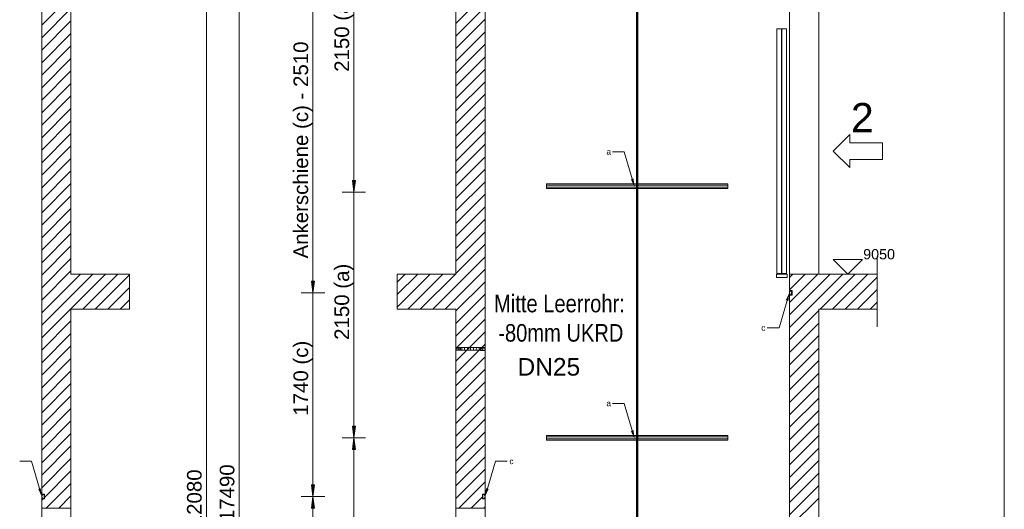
# Model space of a CAD drawing. Extents: x 244 to 994, y 7 to 427.
# Tile 22 of 35: x 551 to 663, y 253 to 308. Entities that reach past the tile are written whole.
import ezdxf
from ezdxf.lldxf.tags import DXFTag

# ---------------------------------------------------------------- set-up
doc = ezdxf.new("R2010")
doc.units = 0
doc.layers.get('0').update_dxf_attribs({"lineweight": 5})
for name, color, linetype, lineweight, true_color in [('4', 9, 'STRICHPUNKT2', 5, 0x808080), ('8_Schraffur', 9, 'Continuous', 5, 0x808080), ('E_Leerrohr 25', 7, 'Continuous', 13, 0xff8000)]:
    doc.layers.add(name, color=color, linetype=linetype, lineweight=lineweight, true_color=true_color)
doc.layers.add('9', color=7, linetype='Continuous', lineweight=5)
doc.layers.add('Detailelementbeschriftung', color=7, linetype='Continuous', lineweight=9)
doc.layers.add('_3d_View_', color=7, linetype='Continuous')
doc.layers.add('X_Geometrie', color=3, linetype='Continuous', lineweight=50, true_color=0x00ff00, plot=False)
doc.styles.get("Standard").update_dxf_attribs({"font": 'arial.ttf'})
tags = doc.linetypes.add('fein_strichliert', pattern=[4, 1, -2, 1]).pattern_tags.tags
tags[8:9] = [DXFTag(74, 4), DXFTag(75, 0), DXFTag(340, '0'), DXFTag(46, 0.0), DXFTag(50, 0.0), DXFTag(44, 0.0), DXFTag(45, 0.0)]
tags[6:7] = [DXFTag(74, 4), DXFTag(75, 0), DXFTag(340, '0'), DXFTag(46, 0.0), DXFTag(50, 0.0), DXFTag(44, 0.0), DXFTag(45, 0.0)]
tags[4:5] = [DXFTag(74, 4), DXFTag(75, 0), DXFTag(340, '0'), DXFTag(46, 0.0), DXFTag(50, 0.0), DXFTag(44, 0.0), DXFTag(45, 0.0)]
tags = doc.linetypes.add('STRICHPUNKT2', pattern=[12.7, 6.35, -3.175, 0, -3.175]).pattern_tags.tags
tags[10:11] = [DXFTag(74, 4), DXFTag(75, 0), DXFTag(340, '0'), DXFTag(46, 0.0), DXFTag(50, 0.0), DXFTag(44, 0.0), DXFTag(45, 0.0)]
tags[8:9] = [DXFTag(74, 4), DXFTag(75, 0), DXFTag(340, '0'), DXFTag(46, 0.0), DXFTag(50, 0.0), DXFTag(44, 0.0), DXFTag(45, 0.0)]
tags[6:7] = [DXFTag(74, 4), DXFTag(75, 0), DXFTag(340, '0'), DXFTag(46, 0.0), DXFTag(50, 0.0), DXFTag(44, 0.0), DXFTag(45, 0.0)]
tags[4:5] = [DXFTag(74, 4), DXFTag(75, 0), DXFTag(340, '0'), DXFTag(46, 0.0), DXFTag(50, 0.0), DXFTag(44, 0.0), DXFTag(45, 0.0)]

# ---------------------------------------------------------------- blocks, each defined once
blk = doc.blocks.new('Schraffur-A05LDZLDBH', base_point=(594.05, 136.01))
at = {"color": 0, "lineweight": -2}
for p, q in [((638.7, 273.26), (644.78, 279.34)), ((638.7, 276.11), (641.93, 279.34)), ((638.7, 278.96), (639.08, 279.34)), ((643.63, 275.34), (647.63, 279.34)), ((646.47, 275.34), (648.7, 277.57)), ((638.7, 270.42), (642.04, 273.75)), ((638.7, 267.57), (642.04, 270.9)), ((638.7, 264.72), (642.04, 268.06)), ((638.7, 261.88), (642.04, 265.21)), ((638.7, 259.03), (642.04, 262.36)), ((638.7, 256.18), (642.04, 259.51)), ((638.7, 253.33), (642.04, 256.67)), ((638.7, 250.49), (642.04, 253.82))]:
    blk.add_line(p, q, dxfattribs=at)
at = {"color": 0, "linetype": 'fein_strichliert', "lineweight": -2, "ltscale": 0.13}
for p, q in [((638.7, 274.69), (643.36, 279.34)), ((638.7, 277.54), (640.51, 279.34)), ((642.2, 275.34), (646.2, 279.34)), ((645.05, 275.34), (648.7, 278.99)), ((647.9, 275.34), (648.7, 276.15)), ((638.7, 271.84), (642.04, 275.17)), ((638.7, 268.99), (642.04, 272.33)), ((638.7, 266.15), (642.04, 269.48)), ((638.7, 263.3), (642.04, 266.63)), ((638.7, 260.45), (642.04, 263.79)), ((638.7, 257.6), (642.04, 260.94)), ((638.7, 254.76), (642.04, 258.09)), ((638.7, 251.91), (642.04, 255.24))]:
    blk.add_line(p, q, dxfattribs=at)
blk = doc.blocks.new('Schraffur-A05LDZLJBH', base_point=(594.04, 252.68))
at = {"color": 0, "linetype": 'fein_strichliert', "lineweight": -2, "ltscale": 0.13}
for p, q in [((600.7, 307.87), (604.04, 311.2)), ((600.7, 305.02), (604.04, 308.36)), ((600.7, 302.18), (604.04, 305.51)), ((600.7, 299.33), (604.04, 302.66)), ((600.7, 296.48), (604.04, 299.81)), ((600.7, 293.63), (604.04, 296.97)), ((600.7, 290.79), (604.04, 294.12)), ((600.7, 287.94), (604.04, 291.27)), ((600.7, 285.09), (604.04, 288.43)), ((600.7, 282.25), (604.04, 285.58)), ((600.7, 279.4), (604.04, 282.73)), ((594.04, 275.58), (597.8, 279.34)), ((594.04, 278.43), (594.95, 279.34)), ((596.65, 275.34), (600.65, 279.34)), ((599.49, 275.34), (604.04, 279.88)), ((600.7, 273.7), (604.04, 277.04)), ((600.7, 270.86), (604.04, 274.19)), ((600.7, 268.01), (604.04, 271.34)), ((600.7, 265.16), (604.04, 268.49)), ((600.7, 262.31), (604.04, 265.65)), ((600.7, 259.47), (604.04, 262.8)), ((600.7, 256.62), (604.04, 259.95)), ((600.7, 253.77), (604.04, 257.11)), ((602.45, 252.68), (603.73, 253.95))]:
    blk.add_line(p, q, dxfattribs=at)
at = {"color": 0, "lineweight": -2}
for p, q in [((600.7, 306.45), (604.04, 309.78)), ((600.7, 303.6), (604.04, 306.93)), ((600.7, 300.75), (604.04, 304.09)), ((600.7, 297.91), (604.04, 301.24)), ((600.7, 295.06), (604.04, 298.39)), ((600.7, 292.21), (604.04, 295.54)), ((600.7, 289.36), (604.04, 292.7)), ((600.7, 286.52), (604.04, 289.85)), ((600.7, 283.67), (604.04, 287)), ((600.7, 280.82), (604.04, 284.15)), ((598.07, 275.34), (604.04, 281.31)), ((594.04, 277), (596.38, 279.34)), ((595.22, 275.34), (599.22, 279.34)), ((600.7, 275.13), (604.04, 278.46)), ((600.7, 272.28), (604.04, 275.61)), ((600.7, 269.43), (604.04, 272.77)), ((600.7, 266.59), (604.04, 269.92)), ((600.7, 263.74), (604.04, 267.07)), ((600.7, 260.89), (604.04, 264.22)), ((600.7, 258.04), (604.04, 261.38)), ((600.7, 255.2), (604.04, 258.53)), ((601.03, 252.68), (604.04, 255.68)), ((603.88, 252.68), (604.04, 252.83))]:
    blk.add_line(p, q, dxfattribs=at)
blk = doc.blocks.new('Schraffur-A05LDZLPBH', base_point=(528.73, 252.68))
at = {"color": 0, "lineweight": -2}
for p, q in [((553.53, 307.68), (556.86, 311.01)), ((553.53, 304.83), (556.86, 308.16)), ((553.53, 301.98), (556.86, 305.32)), ((553.53, 299.13), (556.86, 302.47)), ((553.53, 296.29), (556.86, 299.62)), ((553.53, 293.44), (556.86, 296.77)), ((553.53, 290.59), (556.86, 293.93)), ((553.53, 287.75), (556.86, 291.08)), ((553.53, 284.9), (556.86, 288.23)), ((553.53, 282.05), (556.86, 285.38)), ((553.53, 279.2), (556.86, 282.54)), ((553.53, 276.36), (556.86, 279.69)), ((553.53, 273.51), (559.36, 279.34)), ((558.21, 275.34), (562.21, 279.34)), ((561.06, 275.34), (563.53, 277.81)), ((553.53, 270.66), (556.86, 273.99)), ((553.53, 267.81), (556.86, 271.15)), ((553.53, 264.97), (556.86, 268.3)), ((553.53, 262.12), (556.86, 265.45)), ((553.53, 259.27), (556.86, 262.61)), ((553.53, 256.43), (556.86, 259.76)), ((553.83, 253.88), (556.86, 256.91)), ((553.53, 253.58), (553.69, 253.74)), ((555.47, 252.68), (556.86, 254.06))]:
    blk.add_line(p, q, dxfattribs=at)
at = {"color": 0, "linetype": 'fein_strichliert', "lineweight": -2, "ltscale": 0.13}
for p, q in [((553.53, 306.25), (556.86, 309.59)), ((553.53, 303.41), (556.86, 306.74)), ((553.53, 300.56), (556.86, 303.89)), ((553.53, 297.71), (556.86, 301.04)), ((553.53, 294.86), (556.86, 298.2)), ((553.53, 292.02), (556.86, 295.35)), ((553.53, 289.17), (556.86, 292.5)), ((553.53, 286.32), (556.86, 289.66)), ((553.53, 283.47), (556.86, 286.81)), ((553.53, 280.63), (556.86, 283.96)), ((553.53, 277.78), (556.86, 281.11)), ((553.53, 272.09), (560.78, 279.34)), ((553.53, 274.93), (557.94, 279.34)), ((559.63, 275.34), (563.53, 279.24)), ((562.48, 275.34), (563.53, 276.39)), ((553.53, 269.24), (556.86, 272.57)), ((553.53, 266.39), (556.86, 269.72)), ((553.53, 263.54), (556.86, 266.88)), ((553.53, 260.7), (556.86, 264.03)), ((553.53, 257.85), (556.86, 261.18)), ((553.53, 255), (556.86, 258.33)), ((554.05, 252.68), (556.86, 255.49))]:
    blk.add_line(p, q, dxfattribs=at)
blk = doc.blocks.new('Blockreferenz-A05LDZOVBH', base_point=(553.53, 253.74))
at = {"color": 0, "linetype": 'ByBlock', "lineweight": -2, "ltscale": 0.13}
for p, q in [((553.53, 254.28), (553.53, 254.28)), ((553.53, 254.28), (553.83, 254.28)), ((553.82, 254.28), (553.53, 254.28)), ((553.53, 254.28), (553.53, 254.13)), ((553.53, 254.13), (553.53, 253.89)), ((553.53, 254.13), (553.61, 254.13)), ((553.61, 253.89), (553.53, 253.89)), ((553.53, 253.89), (553.53, 253.74)), ((553.83, 253.74), (553.53, 253.74)), ((553.53, 253.74), (553.53, 253.74)), ((553.53, 253.74), (553.82, 253.74)), ((553.61, 254.13), (553.56, 254.24)), ((553.56, 254.24), (553.79, 254.24)), ((553.56, 253.78), (553.61, 253.89)), ((553.79, 253.78), (553.56, 253.78)), ((553.79, 254.24), (553.79, 253.78)), ((553.82, 253.74), (553.82, 254.28)), ((553.83, 254.28), (553.83, 253.74))]:
    blk.add_line(p, q, dxfattribs=at)
blk = doc.blocks.new('Einzeiliger Text-A05LDZPPBH', base_point=(647.11, 281.01))
at = {"color": 0, "lineweight": -2, "insert": (647.11, 282.18), "char_height": 1.1667, "attachment_point": 1}
blk.add_mtext('{\\fArial Unicode MS;9050}', dxfattribs=at)
blk = doc.blocks.new('Einzeiliger Text-A05LDZPRBH', base_point=(645.72, 295.48))
at = {"color": 0, "lineweight": -2, "insert": (645.72, 298.82), "char_height": 3.3333, "attachment_point": 1}
blk.add_mtext('{\\fArial Unicode MS;2}', dxfattribs=at)
blk = doc.blocks.new('Blockreferenz-A05LDZPTBH', base_point=(611.04, 260.41))
at = {"color": 0, "linetype": 'ByBlock', "lineweight": -2, "ltscale": 0.13}
for p, q in [((611.04, 260.94), (611.04, 260.8)), ((631.7, 260.94), (611.04, 260.94)), ((611.04, 260.8), (611.04, 260.55)), ((611.04, 260.8), (631.7, 260.8)), ((611.04, 260.55), (611.04, 260.41)), ((631.7, 260.55), (611.04, 260.55)), ((611.04, 260.41), (631.7, 260.41)), ((631.7, 260.8), (631.7, 260.94)), ((631.7, 260.55), (631.7, 260.8)), ((631.7, 260.41), (631.7, 260.55))]:
    blk.add_line(p, q, dxfattribs=at)
blk = doc.blocks.new('Blockreferenz-A05LDZQ1BH', base_point=(648.7, 273.34))
at = {"layer": '4', "linetype": 'STRICHPUNKT2', "lineweight": -2, "ltscale": 0.13}
blk.add_line((648.7, 281.34), (648.7, 273.34), dxfattribs=at)
blk = doc.blocks.new('MText-A05LDZQ3BH', base_point=(617.86, 292.95))
at = {"color": 0, "linetype": 'ByBlock', "lineweight": -2, "ltscale": 0.13, "insert": (617.86, 293.61), "char_height": 0.6667, "attachment_point": 1}
blk.add_mtext('{\\fArial Unicode MS;a}', dxfattribs=at)
blk = doc.blocks.new('MText-A05LDZQ5BH', base_point=(617.86, 264.28))
at = {"color": 0, "linetype": 'ByBlock', "lineweight": -2, "ltscale": 0.13, "insert": (617.86, 264.95), "char_height": 0.6667, "attachment_point": 1}
blk.add_mtext('{\\fArial Unicode MS;a}', dxfattribs=at)
blk = doc.blocks.new('Blockreferenz-A05LDZQBBH', base_point=(611.04, 289.08))
at = {"color": 0, "linetype": 'ByBlock', "lineweight": -2, "ltscale": 0.13}
for p, q in [((611.04, 289.61), (611.04, 289.47)), ((631.7, 289.61), (611.04, 289.61)), ((611.04, 289.47), (611.04, 289.22)), ((611.04, 289.47), (631.7, 289.47)), ((631.7, 289.47), (631.7, 289.61)), ((631.7, 289.22), (631.7, 289.47)), ((611.04, 289.22), (611.04, 289.08)), ((631.7, 289.22), (611.04, 289.22)), ((611.04, 289.08), (631.7, 289.08)), ((631.7, 289.08), (631.7, 289.22))]:
    blk.add_line(p, q, dxfattribs=at)
blk = doc.blocks.new('Blockreferenz-A05LDZQDBH', base_point=(643.7, 279.34))
at = {"color": 0, "linetype": 'ByBlock', "lineweight": -2, "ltscale": 0.13}
for p, q in [((647.04, 281.01), (643.7, 281.01)), ((643.7, 281.01), (645.37, 279.34)), ((645.37, 279.34), (647.04, 281.01))]:
    blk.add_line(p, q, dxfattribs=at)
blk = doc.blocks.new('Blockreferenz-A05LDZQFBH', base_point=(643.7, 291.47))
at = {"color": 0, "linetype": 'ByBlock', "lineweight": -2, "ltscale": 0.13}
for p, q in [((643.7, 293.34), (645.58, 295.22)), ((645.58, 294.28), (645.58, 295.22)), ((645.58, 294.28), (649.33, 294.28)), ((649.33, 292.4), (649.33, 294.28)), ((643.7, 293.34), (645.58, 291.47)), ((645.58, 292.4), (649.33, 292.4)), ((645.58, 292.4), (645.58, 291.47))]:
    blk.add_line(p, q, dxfattribs=at)
blk = doc.blocks.new('MText-A05LDZQJBH', base_point=(635.51, 272.88))
at = {"color": 0, "linetype": 'ByBlock', "lineweight": -2, "ltscale": 0.13, "insert": (635.51, 273.55), "char_height": 0.6667, "attachment_point": 1}
blk.add_mtext('{\\fArial Unicode MS;c}', dxfattribs=at)
blk = doc.blocks.new('Blockreferenz-A05LDZQLBH', base_point=(638.7, 276.94))
at = {"color": 0, "linetype": 'ByBlock', "lineweight": -2, "ltscale": 0.13}
for p, q in [((638.7, 277.48), (638.7, 277.48)), ((638.7, 277.48), (639.01, 277.48)), ((639, 277.48), (638.7, 277.48)), ((638.7, 277.48), (638.7, 277.33)), ((638.7, 277.33), (638.7, 277.09)), ((638.7, 277.33), (638.78, 277.33)), ((638.78, 277.09), (638.7, 277.09)), ((638.7, 277.09), (638.7, 276.94)), ((638.78, 277.33), (638.74, 277.44)), ((638.74, 277.44), (638.96, 277.44)), ((638.74, 276.98), (638.78, 277.09)), ((638.96, 277.44), (638.96, 276.98)), ((639, 276.94), (639, 277.48)), ((639.01, 277.48), (639.01, 276.94)), ((639.01, 276.94), (638.7, 276.94)), ((638.7, 276.94), (638.7, 276.94)), ((638.7, 276.94), (639, 276.94)), ((638.96, 276.98), (638.74, 276.98))]:
    blk.add_line(p, q, dxfattribs=at)
blk = doc.blocks.new('Konstruktionshilfslinie-A05LDZQXBH', base_point=(621.37, 112.93))
at = {"color": 0, "linetype": 'ByBlock', "lineweight": -2, "ltscale": 0.5}
blk.add_line((621.37, 414.66), (621.37, 112.93), dxfattribs=at)
blk = doc.blocks.new('Blockreferenz-A05LDZR5BH', base_point=(637.22, 278.94))
at = {"color": 0, "linetype": 'ByBlock', "lineweight": -2, "ltscale": 0.13}
for p, q in [((637.8, 307.28), (637.26, 307.28)), ((637.26, 307.28), (637.26, 279.41)), ((637.8, 279.41), (637.8, 307.28)), ((638.38, 307.28), (637.85, 307.28)), ((637.85, 307.28), (637.85, 279.41)), ((638.38, 279.41), (638.38, 307.28)), ((638.44, 279.34), (637.22, 279.34)), ((637.22, 279.34), (637.22, 278.94)), ((637.26, 279.41), (637.8, 279.41)), ((637.85, 279.41), (638.38, 279.41)), ((638.44, 278.94), (638.44, 279.34)), ((637.22, 278.94), (638.44, 278.94))]:
    blk.add_line(p, q, dxfattribs=at)
blk = doc.blocks.new('MText-A05LDZRHBH', base_point=(606.81, 257.68))
at = {"color": 0, "linetype": 'ByBlock', "lineweight": -2, "ltscale": 0.13, "insert": (606.81, 258.35), "char_height": 0.6667, "attachment_point": 1}
blk.add_mtext('{\\fArial Unicode MS;c}', dxfattribs=at)
blk = doc.blocks.new('Blockreferenz-A05LDZS3BH', base_point=(603.73, 253.74))
at = {"color": 0, "linetype": 'ByBlock', "lineweight": -2, "ltscale": 0.13}
for p, q in [((604.04, 254.28), (603.73, 254.28)), ((603.73, 254.28), (603.73, 253.74)), ((603.73, 253.74), (604.04, 253.74)), ((603.74, 253.74), (603.74, 254.28)), ((603.74, 254.28), (604.04, 254.28)), ((604.04, 253.74), (603.74, 253.74)), ((603.78, 254.24), (603.78, 253.78)), ((604, 254.24), (603.78, 254.24)), ((603.78, 253.78), (604, 253.78)), ((603.96, 254.13), (604, 254.24)), ((604.04, 254.13), (603.96, 254.13)), ((603.96, 253.89), (604.04, 253.89)), ((604, 253.78), (603.96, 253.89)), ((604.04, 254.28), (604.04, 254.28)), ((604.04, 254.28), (604.04, 254.13)), ((604.04, 254.13), (604.04, 253.89)), ((604.04, 253.89), (604.04, 253.74)), ((604.04, 253.74), (604.04, 253.74))]:
    blk.add_line(p, q, dxfattribs=at)
blk = doc.blocks.new('Enddeckel-A05LDZTFBH', base_point=(600.7, 270.56))
at = {"color": 0, "linetype": 'ByBlock', "lineweight": -2, "ltscale": 0.13}
for p, q in [((600.71, 271.07), (600.7, 271.07)), ((600.7, 270.92), (600.7, 271.07)), ((600.7, 270.71), (600.7, 270.92)), ((600.7, 270.56), (600.7, 270.71)), ((600.7, 270.56), (600.71, 270.56)), ((600.71, 270.92), (600.71, 271.07)), ((601.24, 270.98), (600.71, 270.98)), ((600.71, 270.88), (600.71, 270.98)), ((600.71, 270.71), (600.71, 270.92)), ((600.71, 270.75), (600.71, 270.88)), ((600.71, 270.65), (600.71, 270.75)), ((600.71, 270.56), (600.71, 270.71)), ((600.71, 270.65), (601.24, 270.65)), ((601.24, 270.88), (601.24, 270.98)), ((601.24, 270.75), (601.24, 270.88)), ((601.24, 270.65), (601.24, 270.75))]:
    blk.add_line(p, q, dxfattribs=at)
at = {"color": 0, "linetype": 'STRICHPUNKT2', "lineweight": 5, "ltscale": 0.13}
blk.add_line((600.71, 270.81), (601.24, 270.81), dxfattribs=at)
blk = doc.blocks.new('Einzeiliger Text-A05LDZTHBH', base_point=(607.73, 267.77))
at = {"color": 0, "lineweight": -2, "insert": (607.73, 269.77), "char_height": 2, "attachment_point": 1}
blk.add_mtext('{\\fArial;DN25}', dxfattribs=at)
blk = doc.blocks.new('Enddeckel-A05LDZTJBH', base_point=(603.5, 270.56))
at = {"color": 0, "linetype": 'ByBlock', "lineweight": -2, "ltscale": 0.13}
for p, q in [((604.03, 270.98), (603.5, 270.98)), ((603.5, 270.98), (603.5, 270.88)), ((603.5, 270.88), (603.5, 270.74)), ((603.5, 270.74), (603.5, 270.64)), ((603.5, 270.64), (604.03, 270.64)), ((604.04, 271.06), (604.03, 271.06)), ((604.03, 271.06), (604.03, 270.91)), ((604.03, 270.98), (604.03, 270.88)), ((604.03, 270.91), (604.03, 270.7)), ((604.03, 270.88), (604.03, 270.74)), ((604.03, 270.74), (604.03, 270.64)), ((604.03, 270.7), (604.03, 270.56)), ((604.03, 270.56), (604.04, 270.56)), ((604.04, 271.06), (604.04, 270.91)), ((604.04, 270.91), (604.04, 270.7)), ((604.04, 270.7), (604.04, 270.56))]:
    blk.add_line(p, q, dxfattribs=at)
at = {"color": 0, "linetype": 'STRICHPUNKT2', "lineweight": 5, "ltscale": 0.13}
blk.add_line((604.03, 270.81), (603.5, 270.81), dxfattribs=at)
blk = doc.blocks.new('Flexrohr-A05LDZTLBH', base_point=(600.71, 270.64))
at = {"color": 0, "linetype": 'ByBlock', "lineweight": -2, "ltscale": 0.13}
for p, q in [((600.71, 270.65), (600.71, 270.98)), ((600.71, 270.98), (601.01, 270.98)), ((600.71, 270.65), (601.01, 270.65)), ((601.01, 270.98), (601.31, 270.98)), ((601.01, 270.65), (601.31, 270.65)), ((601.04, 270.66), (601.04, 270.97)), ((601.31, 270.98), (601.61, 270.98)), ((601.31, 270.65), (601.61, 270.65)), ((601.38, 270.66), (601.38, 270.97)), ((601.61, 270.98), (601.91, 270.98)), ((601.61, 270.65), (601.91, 270.65)), ((601.71, 270.66), (601.71, 270.97)), ((601.91, 270.98), (602.2, 270.98)), ((601.91, 270.65), (602.2, 270.65)), ((602.04, 270.66), (602.04, 270.97)), ((602.2, 270.98), (602.5, 270.98)), ((602.2, 270.65), (602.5, 270.65)), ((602.38, 270.66), (602.38, 270.97)), ((602.5, 270.98), (602.76, 270.98)), ((602.5, 270.65), (602.76, 270.65)), ((602.71, 270.66), (602.71, 270.97)), ((602.76, 270.98), (603.01, 270.98)), ((602.76, 270.65), (603.01, 270.65)), ((603.01, 270.98), (603.27, 270.98)), ((603.01, 270.65), (603.26, 270.65)), ((603.04, 270.66), (603.05, 270.97)), ((603.26, 270.65), (603.52, 270.64)), ((603.27, 270.98), (603.52, 270.98)), ((603.38, 270.65), (603.38, 270.97)), ((603.52, 270.98), (603.77, 270.98)), ((603.52, 270.64), (603.77, 270.64)), ((603.71, 270.65), (603.71, 270.97)), ((603.77, 270.98), (604.03, 270.98)), ((603.77, 270.64), (604.03, 270.64)), ((604.03, 270.64), (604.03, 270.98))]:
    blk.add_line(p, q, dxfattribs=at)
blk = doc.blocks.new('Polygon-A05LDZU9BH', base_point=(588.92, 260.68))
at = {"color": 0, "linetype": 'ByBlock', "lineweight": -2, "ltscale": 0.13}
blk.add_solid([(589.1, 260.68), (588.92, 262), (589.27, 262)], dxfattribs=at)
blk = doc.blocks.new('Polygon-A05LDZV1BH', base_point=(588.92, 259.35))
at = {"color": 0, "linetype": 'ByBlock', "lineweight": -2, "ltscale": 0.13}
blk.add_solid([(589.1, 260.68), (589.27, 259.35), (588.92, 259.35)], dxfattribs=at)
blk = doc.blocks.new('Polygon-A05LDZVHBH', base_point=(584.26, 252.69))
at = {"color": 0, "linetype": 'ByBlock', "lineweight": -2, "ltscale": 0.13}
blk.add_solid([(584.43, 254.01), (584.61, 252.69), (584.26, 252.69)], dxfattribs=at)
blk = doc.blocks.new('Polygon-A05LDZVRBH', base_point=(584.26, 254.01))
at = {"color": 0, "linetype": 'ByBlock', "lineweight": -2, "ltscale": 0.13}
blk.add_solid([(584.43, 254.01), (584.26, 255.33), (584.61, 255.33)], dxfattribs=at)
blk = doc.blocks.new('Polygon-A05LDZWBBH', base_point=(584.26, 277.21))
at = {"color": 0, "linetype": 'ByBlock', "lineweight": -2, "ltscale": 0.13}
blk.add_solid([(584.43, 277.21), (584.26, 278.53), (584.61, 278.53)], dxfattribs=at)
blk = doc.blocks.new('Polygon-A05LDZWDBH', base_point=(588.92, 288.68))
at = {"color": 0, "linetype": 'ByBlock', "lineweight": -2, "ltscale": 0.13}
blk.add_solid([(589.1, 288.68), (588.92, 290), (589.27, 290)], dxfattribs=at)
blk = doc.blocks.new('3D-Ansicht-Rahmen-A05LDZXLBH', base_point=(484.47, 112.93))
at = {"color": 0, "linetype": 'ByBlock', "lineweight": -2, "ltscale": 0.13}
blk.add_line((663.19, 414.66), (663.19, 112.93), dxfattribs=at)

msp = doc.modelspace()

# ---------------------------------------------------------------- linework, layer by layer
at = {"ltscale": 0.13}
for p, q in [((553.53, 138.68), (553.53, 371.88)), ((604.04, 138.68), (604.04, 371.88)), ((556.86, 325.34), (556.86, 279.34)), ((600.7, 325.34), (600.7, 279.34)), ((638.7, 309.34), (638.7, 279.34)), ((642.04, 279.34), (642.04, 309.34)), ((619.89, 293.27), (618.56, 293.27)), ((620.8, 290.17), (619.89, 293.27)), ((556.86, 279.34), (563.53, 279.34)), ((563.53, 279.34), (563.53, 275.34)), ((594.04, 279.34), (594.04, 275.34)), ((600.7, 279.34), (594.04, 279.34)), ((638.7, 279.34), (638.7, 274.01)), ((648.7, 279.34), (638.7, 279.34)), ((648.7, 278.68), (648.7, 279.34)), ((648.7, 275.34), (648.7, 278.68)), ((638.44, 276.31), (637.53, 273.21)), ((556.86, 275.34), (556.86, 222.68)), ((563.53, 275.34), (556.86, 275.34)), ((594.04, 275.34), (600.7, 275.34)), ((600.7, 275.34), (600.7, 222.68)), ((642.04, 275.34), (648.7, 275.34)), ((642.04, 274.01), (642.04, 275.34)), ((638.7, 274.01), (638.7, 252.68)), ((642.04, 252.68), (642.04, 274.01)), ((637.53, 273.21), (636.19, 273.21)), ((619.89, 264.61), (618.56, 264.61)), ((620.8, 261.5), (619.89, 264.61)), ((552.35, 258.01), (551.02, 258.01)), ((553.27, 254.9), (552.35, 258.01)), ((604.3, 254.9), (605.21, 258.01)), ((605.21, 258.01), (606.54, 258.01)), ((553.53, 252.68), (556.86, 252.68)), ((604.04, 252.68), (600.7, 252.68)), ((638.7, 252.68), (638.7, 222.68)), ((642.04, 240.31), (642.04, 252.68)), ((642.04, 222.68), (642.04, 252.68))]:
    msp.add_line(p, q, dxfattribs=at)
for points in [[(621.07, 289.27), (620.65, 290.13), (620.95, 290.21)], [(638.7, 277.21), (638.29, 276.36), (638.59, 276.27)], [(621.07, 260.61), (620.65, 261.46), (620.95, 261.55)], [(553.53, 254.01), (553.12, 254.86), (553.41, 254.95)], [(604.04, 254.01), (604.45, 254.86), (604.15, 254.95)]]:
    msp.add_solid(points, dxfattribs=at)
at = {"layer": '9', "color": 1, "lineweight": 5, "ltscale": 0.13, "true_color": 0xff0000}
for p, q in [((576.03, 138.68), (576.03, 371.88)), ((589.1, 307.08), (589.1, 339.34)), ((572.3, 329.34), (572.3, 158.68)), ((584.43, 300.41), (584.43, 327.21)), ((589.1, 283.88), (589.1, 312.54)), ((584.43, 277.21), (584.43, 300.41)), ((589.1, 288.68), (588.92, 290)), ((588.92, 290), (589.27, 290)), ((589.27, 290), (589.1, 288.68)), ((587.77, 288.68), (590.43, 288.68)), ((587.77, 288.68), (590.43, 288.68)), ((589.1, 260.68), (589.1, 289.34)), ((584.43, 277.21), (584.26, 278.53)), ((584.26, 278.53), (584.61, 278.53)), ((584.61, 278.53), (584.43, 277.21)), ((583.1, 277.21), (585.77, 277.21)), ((583.1, 277.21), (585.77, 277.21)), ((584.43, 254.01), (584.43, 277.21)), ((588.92, 262), (589.27, 262)), ((589.1, 260.68), (588.92, 262)), ((589.27, 262), (589.1, 260.68)), ((587.77, 260.68), (590.43, 260.68)), ((587.77, 260.68), (590.43, 260.68)), ((588.92, 259.35), (589.1, 260.68)), ((589.1, 232.01), (589.1, 260.68)), ((589.1, 260.68), (589.27, 259.35)), ((589.27, 259.35), (588.92, 259.35)), ((584.26, 255.33), (584.61, 255.33)), ((584.43, 254.01), (584.26, 255.33)), ((584.61, 255.33), (584.43, 254.01)), ((583.1, 254.01), (585.77, 254.01)), ((583.1, 254.01), (585.77, 254.01)), ((584.26, 252.69), (584.43, 254.01)), ((584.43, 220.54), (584.43, 254.01)), ((584.43, 254.01), (584.61, 252.69)), ((584.61, 252.69), (584.26, 252.69))]:
    msp.add_line(p, q, dxfattribs=at)

# ---------------------------------------------------------------- block references
at = {"ltscale": 0.13}
for name, p in [('Blockreferenz-A05LDZR5BH', (637.22, 278.94)), ('Einzeiliger Text-A05LDZPRBH', (645.72, 295.48)), ('Blockreferenz-A05LDZQFBH', (643.7, 291.47)), ('MText-A05LDZQ3BH', (617.86, 292.95)), ('Blockreferenz-A05LDZQBBH', (611.04, 289.08)), ('Einzeiliger Text-A05LDZPPBH', (647.11, 281.01)), ('Blockreferenz-A05LDZQDBH', (643.7, 279.34)), ('Blockreferenz-A05LDZQ1BH', (648.7, 273.34)), ('Blockreferenz-A05LDZQLBH', (638.7, 276.94)), ('MText-A05LDZQJBH', (635.51, 272.88)), ('MText-A05LDZQ5BH', (617.86, 264.28)), ('Blockreferenz-A05LDZPTBH', (611.04, 260.41)), ('MText-A05LDZRHBH', (606.81, 257.68)), ('Blockreferenz-A05LDZOVBH', (553.53, 253.74)), ('Blockreferenz-A05LDZS3BH', (603.73, 253.74))]:
    msp.add_blockref(name, p, dxfattribs=at)
at = {"layer": '8_Schraffur', "color": 3, "ltscale": 0.13, "true_color": 0x00ff00}
for name, p in [('Schraffur-A05LDZLPBH', (528.73, 252.68)), ('Schraffur-A05LDZLJBH', (594.04, 252.68)), ('Schraffur-A05LDZLDBH', (594.05, 136.01))]:
    msp.add_blockref(name, p, dxfattribs=at)
at = {"layer": '9', "color": 1, "lineweight": 5, "ltscale": 0.13, "true_color": 0xff0000}
for name, p in [('Polygon-A05LDZWDBH', (588.92, 288.68)), ('Polygon-A05LDZWBBH', (584.26, 277.21)), ('Polygon-A05LDZU9BH', (588.92, 260.68)), ('Polygon-A05LDZV1BH', (588.92, 259.35)), ('Polygon-A05LDZVRBH', (584.26, 254.01)), ('Polygon-A05LDZVHBH', (584.26, 252.69))]:
    msp.add_blockref(name, p, dxfattribs=at)
at = {"layer": '_3d_View_', "color": 7, "linetype": 'Continuous', "lineweight": 13}
msp.add_blockref('3D-Ansicht-Rahmen-A05LDZXLBH', (484.47, 112.93), dxfattribs=at)
at = {"layer": 'Detailelementbeschriftung', "ltscale": 0.13}
msp.add_blockref('Einzeiliger Text-A05LDZTHBH', (607.73, 267.77), dxfattribs=at)
at = {"layer": 'E_Leerrohr 25', "ltscale": 0.13}
for name, p in [('Enddeckel-A05LDZTFBH', (600.7, 270.56)), ('Flexrohr-A05LDZTLBH', (600.71, 270.64)), ('Enddeckel-A05LDZTJBH', (603.5, 270.56))]:
    msp.add_blockref(name, p, dxfattribs=at)
at = {"layer": 'X_Geometrie', "ltscale": 0.5}
msp.add_blockref('Konstruktionshilfslinie-A05LDZQXBH', (621.37, 112.93), dxfattribs=at)

# ---------------------------------------------------------------- texts
at = {"layer": '9', "color": 5, "lineweight": 5, "ltscale": 0.13, "true_color": 0x0000ff, "char_height": 1.6667, "attachment_point": 1, "rotation": 90}
for s, insert in [('{\\fArial;2150 (a)}', (586.88, 302.37)), ('{\\fArial;Ankerschiene (c) - 2510}', (582.21, 281.11)), ('{\\fArial;2150 (a)}', (586.88, 271.84)), ('{\\fArial;1740 (c)}', (582.21, 263.2)), ('{\\fArial;Förderhöhe 12080}', (570.08, 237.93)), ('{\\fArial;Schachthöhe 17490}', (573.81, 236.95))]:
    msp.add_mtext(s, dxfattribs=dict(at, insert=insert))
at = {"layer": 'Detailelementbeschriftung', "ltscale": 0.13, "char_height": 2, "attachment_point": 1}
for s, insert in [('{\\fArial Narrow;Mitte Leerrohr:}', (605.06, 276.98)), ('{\\fArial Narrow;-80mm UKRD}', (605.54, 273.64))]:
    msp.add_mtext(s, dxfattribs=dict(at, insert=insert))

doc.saveas('drawing.dxf')
